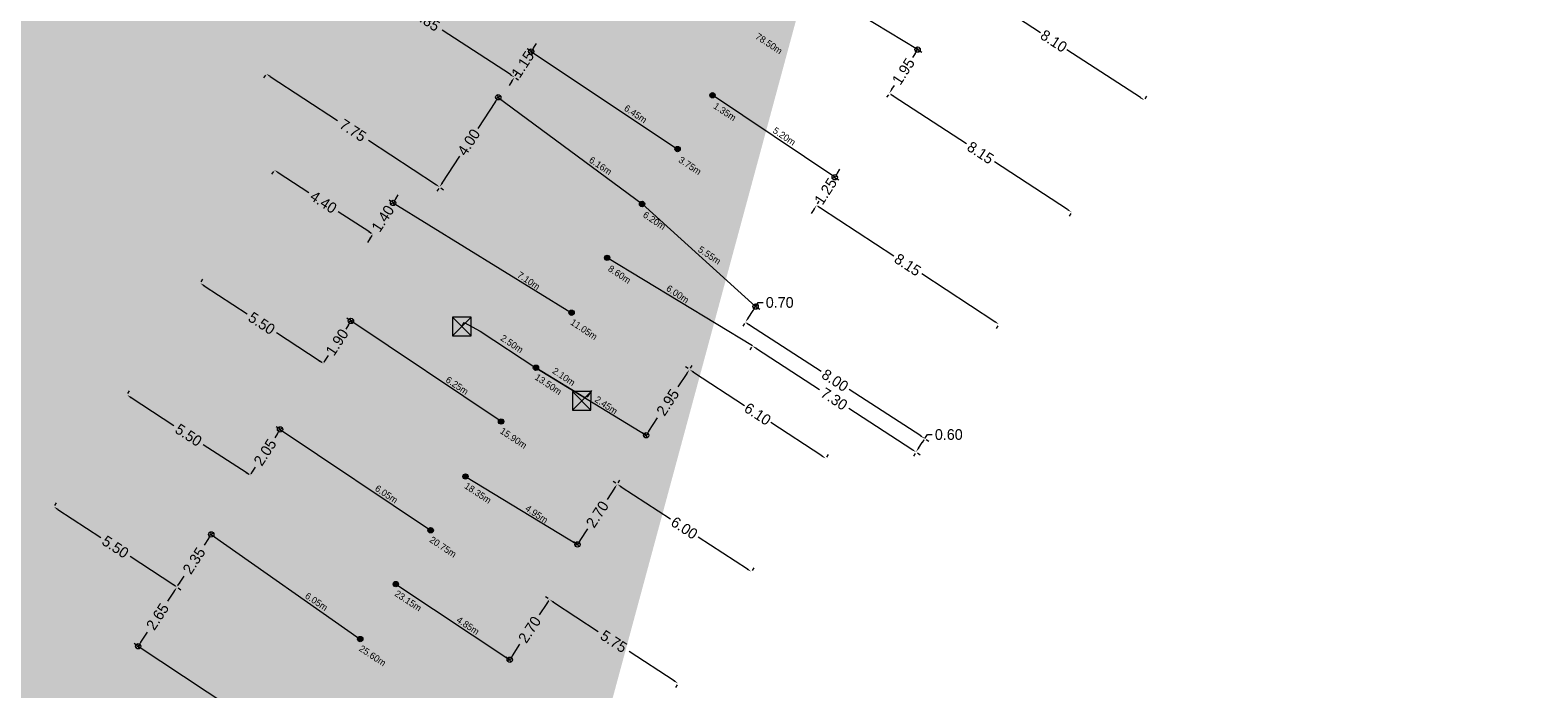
# Model space of a CAD drawing. Header units: inches. Extents: x 0 to 191500, y 0 to 342750.
# Tile 121 of 256: x 186346 to 186402, y 331208 to 331232. Entities that reach past the tile are written whole.
import ezdxf

# ---------------------------------------------------------------- set-up
doc = ezdxf.new("R2010")
doc.units = ezdxf.units.IN
doc.header["$MEASUREMENT"] = 0
doc.linetypes.add('RI-GWA_HUISAANSLUITING', pattern=[23, 4, -1.8, 2.6, -1.8, 4.6, -1.8, 4.6, -1.8])
doc.linetypes.add('RI-HWA_KOLKAANSLUITING', pattern=[4.3, 2.5, -1.8])
doc.layers.get('0').update_dxf_attribs({"lineweight": 20})
doc.layers.get('DefPoints').update_dxf_attribs({"lineweight": 20})
for name, color, linetype, lineweight in [('ECW', 150, 'Continuous', 20), ('N-WE-RI-GWA-MAATVOERING-T25', 30, 'RI-GWA_HUISAANSLUITING', 20), ('N-WE-RI-GWA_HUISAANSLUITING', 30, 'RI-GWA_HUISAANSLUITING', 20), ('N-WE-RI-GWA_RIOOLPUT_ONTSTOPPINGSPUT-G', 30, 'Continuous', 20), ('N-WE-RI-HWA-MAATVOERING-T25', 151, 'Continuous', 20), ('N-WE-RI-HWA_KOLK-S', 150, 'Continuous', 20), ('N-WE-RI-HWA_KOLKAANSLUITING', 150, 'RI-HWA_KOLKAANSLUITING', 20), ('N-WE-RI-INLAAT', 7, 'Continuous', 20), ('Tekst algemeen', 7, 'Continuous', 20)]:
    doc.layers.add(name, color=color, linetype=linetype, lineweight=lineweight)
doc.styles.add('Verdana', font='arial.ttf')
doc.dimstyles.get("Standard").update_dxf_attribs({"dimtxt": 0.18, "dimasz": 0.18, "dimexe": 0.18, "dimexo": 0.0625, "dimgap": 0.09, "dimtad": 0, "dimtih": 1, "dimtoh": 1, "dimdec": 4, "dimzin": 0, "dimdsep": 46, "dimtxsty": 'Standard', "dimcen": 0.09, "dimadec": 0, "dimazin": 0, "dimtfac": 1, "dimtdec": 4, "dimtofl": 0, "dimtmove": 0, "dimatfit": 3, "dimfxl": 1, "dimtolj": 1, "dimtzin": 0, "dimarcsym": 0})
doc.dimstyles.new('Waterblock1OP1', dxfattribs={"dimscale": 3, "dimtxt": 30, "dimasz": 20, "dimexe": 2, "dimexo": 1, "dimgap": 5, "dimtad": 1, "dimdec": 1, "dimdsep": 46, "dimtxsty": 'Verdana', "dimcen": -10, "dimse1": 1, "dimse2": 1, "dimadec": 0, "dimazin": 0, "dimtfac": 1, "dimtdec": 1, "dimtmove": 1, "dimatfit": 3, "dimfxl": 1, "dimtolj": 1, "dimtzin": 0, "dimarcsym": 0})
picture_1 = doc.add_image_def('image1.ecw', size_in_pixel=(220000, 285000))

# ---------------------------------------------------------------- blocks, each defined once
blk = doc.blocks.new('*D2706')
at = {"layer": 'DefPoints', "color": 0, "linetype": 'Continuous', "transparency": 16777216}
for p in [(186380.588, 331234.287), (186387.373, 331229.863), (186387.373, 331229.863)]:
    blk.add_point(p, dxfattribs=at)
at = {"layer": 'N-WE-RI-GWA-MAATVOERING-T25', "color": 0, "linetype": 'Continuous', "lineweight": 0, "transparency": 16777216}
for p, q in [((186380.622, 331234.34), (186380.687, 331234.438)), ((186380.739, 331234.189), (186383.486, 331232.397)), ((186387.222, 331229.961), (186384.475, 331231.753)), ((186387.407, 331229.915), (186387.471, 331230.014))]:
    blk.add_line(p, q, dxfattribs=at)
at = {"layer": 'N-WE-RI-GWA-MAATVOERING-T25', "color": 0, "linetype": 'Continuous', "transparency": 16777216}
for points in [[(186380.755, 331234.214), (186380.723, 331234.164), (186380.588, 331234.287)], [(186387.239, 331229.986), (186387.206, 331229.936), (186387.373, 331229.863)]]:
    blk.add_solid(points, dxfattribs=at)
at = {"layer": 'N-WE-RI-GWA-MAATVOERING-T25', "color": 0, "linetype": 'Continuous', "transparency": 16777216, "insert": (186383.981, 331232.075), "char_height": 0.4, "attachment_point": 5, "rotation": 326.8921}
blk.add_mtext('\\A1;8.10', dxfattribs=at)
blk = doc.blocks.new('*D2707')
at = {"layer": 'DefPoints', "color": 0, "linetype": 'Continuous', "transparency": 16777216}
for p in [(186377.823, 331230.121), (186384.65, 331225.669), (186384.65, 331225.669)]:
    blk.add_point(p, dxfattribs=at)
at = {"layer": 'N-WE-RI-GWA-MAATVOERING-T25', "color": 0, "linetype": 'Continuous', "lineweight": 0, "transparency": 16777216}
for p, q in [((186377.789, 331230.069), (186377.725, 331229.97)), ((186377.974, 331230.023), (186380.714, 331228.236)), ((186384.499, 331225.768), (186381.759, 331227.555)), ((186384.616, 331225.617), (186384.552, 331225.519))]:
    blk.add_line(p, q, dxfattribs=at)
at = {"layer": 'N-WE-RI-GWA-MAATVOERING-T25', "color": 0, "linetype": 'Continuous', "transparency": 16777216}
for points in [[(186377.99, 331230.048), (186377.958, 331229.998), (186377.823, 331230.121)], [(186384.516, 331225.793), (186384.483, 331225.743), (186384.65, 331225.669)]]:
    blk.add_solid(points, dxfattribs=at)
at = {"layer": 'N-WE-RI-GWA-MAATVOERING-T25', "color": 0, "linetype": 'Continuous', "transparency": 16777216, "insert": (186381.237, 331227.895), "char_height": 0.4, "attachment_point": 5, "rotation": 326.8921}
blk.add_mtext('\\A1;8.15', dxfattribs=at)
blk = doc.blocks.new('*D2714')
at = {"layer": 'DefPoints', "color": 0, "linetype": 'Continuous', "transparency": 16777216}
for p in [(186378.885, 331231.757), (186378.885, 331231.757), (186377.823, 331230.121)]:
    blk.add_point(p, dxfattribs=at)
at = {"layer": 'N-WE-RI-GWA-MAATVOERING-T25', "color": 0, "linetype": 'Continuous', "lineweight": 0, "transparency": 16777216}
for p, q in [((186378.787, 331231.606), (186378.694, 331231.462)), ((186378.938, 331231.723), (186379.036, 331231.659)), ((186377.921, 331230.272), (186378.015, 331230.416)), ((186377.876, 331230.087), (186377.974, 331230.023))]:
    blk.add_line(p, q, dxfattribs=at)
at = {"layer": 'N-WE-RI-GWA-MAATVOERING-T25', "color": 0, "linetype": 'Continuous', "transparency": 16777216}
for points in [[(186378.762, 331231.622), (186378.812, 331231.589), (186378.885, 331231.757)], [(186377.896, 331230.288), (186377.946, 331230.256), (186377.823, 331230.121)]]:
    blk.add_solid(points, dxfattribs=at)
at = {"layer": 'N-WE-RI-GWA-MAATVOERING-T25', "color": 0, "linetype": 'Continuous', "transparency": 16777216, "insert": (186378.354, 331230.939), "char_height": 0.4, "attachment_point": 5, "rotation": 57.0007}
blk.add_mtext('\\A1;1.95', dxfattribs=at)
blk = doc.blocks.new('*D2729')
at = {"layer": 'DefPoints', "color": 0, "linetype": 'Continuous', "transparency": 16777216}
for p in [(186375.1, 331225.928), (186381.927, 331221.476), (186381.927, 331221.476)]:
    blk.add_point(p, dxfattribs=at)
at = {"layer": 'N-WE-RI-GWA-MAATVOERING-T25', "color": 0, "linetype": 'Continuous', "lineweight": 0, "transparency": 16777216}
for p, q in [((186375.134, 331225.98), (186375.198, 331226.079)), ((186375.251, 331225.829), (186377.991, 331224.042)), ((186381.776, 331221.574), (186379.036, 331223.361)), ((186381.893, 331221.424), (186381.829, 331221.325))]:
    blk.add_line(p, q, dxfattribs=at)
at = {"layer": 'N-WE-RI-GWA-MAATVOERING-T25', "color": 0, "linetype": 'Continuous', "transparency": 16777216}
for points in [[(186375.267, 331225.855), (186375.234, 331225.804), (186375.1, 331225.928)], [(186381.792, 331221.6), (186381.76, 331221.549), (186381.927, 331221.476)]]:
    blk.add_solid(points, dxfattribs=at)
at = {"layer": 'N-WE-RI-GWA-MAATVOERING-T25', "color": 0, "linetype": 'Continuous', "transparency": 16777216, "insert": (186378.513, 331223.702), "char_height": 0.4, "attachment_point": 5, "rotation": 326.8921}
blk.add_mtext('\\A1;8.15', dxfattribs=at)
blk = doc.blocks.new('*D2730')
at = {"layer": 'DefPoints', "color": 0, "linetype": 'Continuous', "transparency": 16777216}
for p in [(186375.781, 331226.976), (186375.781, 331226.976), (186375.1, 331225.928)]:
    blk.add_point(p, dxfattribs=at)
at = {"layer": 'N-WE-RI-GWA-MAATVOERING-T25', "color": 0, "linetype": 'Continuous', "lineweight": 0, "transparency": 16777216}
for p, q in [((186375.833, 331226.942), (186375.932, 331226.878)), ((186375.879, 331227.127), (186375.977, 331227.278)), ((186375.002, 331225.777), (186374.904, 331225.626)), ((186375.152, 331225.894), (186375.251, 331225.83))]:
    blk.add_line(p, q, dxfattribs=at)
at = {"layer": 'N-WE-RI-GWA-MAATVOERING-T25', "color": 0, "linetype": 'Continuous', "transparency": 16777216}
for points in [[(186375.854, 331227.143), (186375.904, 331227.111), (186375.781, 331226.976)], [(186374.977, 331225.793), (186375.027, 331225.76), (186375.1, 331225.928)]]:
    blk.add_solid(points, dxfattribs=at)
at = {"layer": 'N-WE-RI-GWA-MAATVOERING-T25', "color": 0, "linetype": 'Continuous', "transparency": 16777216, "insert": (186375.44, 331226.452), "char_height": 0.4, "attachment_point": 5, "rotation": 57.0007}
blk.add_mtext('\\A1;1.25', dxfattribs=at)
blk = doc.blocks.new('*D2731')
at = {"layer": 'DefPoints', "color": 0, "linetype": 'Continuous', "transparency": 16777216}
for p in [(186372.438, 331221.554), (186379.15, 331217.2), (186379.15, 331217.2)]:
    blk.add_point(p, dxfattribs=at)
at = {"layer": 'N-WE-RI-GWA-MAATVOERING-T25', "color": 0, "linetype": 'Continuous', "lineweight": 0, "transparency": 16777216}
for p, q in [((186372.404, 331221.501), (186372.34, 331221.403)), ((186372.589, 331221.456), (186375.271, 331219.716)), ((186378.999, 331217.298), (186376.317, 331219.038)), ((186379.116, 331217.148), (186379.052, 331217.049))]:
    blk.add_line(p, q, dxfattribs=at)
at = {"layer": 'N-WE-RI-GWA-MAATVOERING-T25', "color": 0, "linetype": 'Continuous', "transparency": 16777216}
for points in [[(186372.606, 331221.481), (186372.573, 331221.43), (186372.438, 331221.554)], [(186379.015, 331217.323), (186378.983, 331217.273), (186379.15, 331217.2)]]:
    blk.add_solid(points, dxfattribs=at)
at = {"layer": 'N-WE-RI-GWA-MAATVOERING-T25', "color": 0, "linetype": 'Continuous', "transparency": 16777216, "insert": (186375.794, 331219.377), "char_height": 0.4, "attachment_point": 5, "rotation": 327.0306}
blk.add_mtext('\\A1;8.00', dxfattribs=at)
blk = doc.blocks.new('*D2732')
at = {"layer": 'DefPoints', "color": 0, "linetype": 'Continuous', "transparency": 16777216}
for p in [(186372.82, 331222.141), (186372.82, 331222.14), (186372.438, 331221.554)]:
    blk.add_point(p, dxfattribs=at)
at = {"layer": 'N-WE-RI-GWA-MAATVOERING-T25', "color": 0, "linetype": 'Continuous', "lineweight": 0, "transparency": 16777216}
for p, q in [((186372.82, 331222.14), (186372.918, 331222.291)), ((186372.918, 331222.291), (186373.098, 331222.291)), ((186372.537, 331221.704), (186372.722, 331221.989)), ((186372.872, 331222.107), (186372.971, 331222.042)), ((186372.491, 331221.519), (186372.59, 331221.455))]:
    blk.add_line(p, q, dxfattribs=at)
at = {"layer": 'N-WE-RI-GWA-MAATVOERING-T25', "color": 0, "linetype": 'Continuous', "transparency": 16777216}
for points in [[(186372.511, 331221.721), (186372.562, 331221.688), (186372.439, 331221.553)], [(186372.697, 331222.006), (186372.747, 331221.973), (186372.82, 331222.14)]]:
    blk.add_solid(points, dxfattribs=at)
at = {"layer": 'N-WE-RI-GWA-MAATVOERING-T25', "color": 0, "linetype": 'Continuous', "transparency": 16777216, "insert": (186373.721, 331222.291), "char_height": 0.4, "attachment_point": 5}
blk.add_mtext('\\A1;0.70', dxfattribs=at)
blk = doc.blocks.new('*D2733')
at = {"layer": 'DefPoints', "color": 0, "linetype": 'Continuous', "transparency": 16777216}
for p in [(186379.149, 331217.198), (186379.149, 331217.198), (186378.822, 331216.695)]:
    blk.add_point(p, dxfattribs=at)
at = {"layer": 'N-WE-RI-GWA-MAATVOERING-T25', "color": 0, "linetype": 'Continuous', "lineweight": 0, "transparency": 16777216}
for p, q in [((186379.149, 331217.198), (186379.248, 331217.349)), ((186379.248, 331217.349), (186379.428, 331217.349)), ((186378.875, 331216.661), (186378.974, 331216.597)), ((186378.921, 331216.846), (186379.051, 331217.047)), ((186379.202, 331217.164), (186379.3, 331217.1))]:
    blk.add_line(p, q, dxfattribs=at)
at = {"layer": 'N-WE-RI-GWA-MAATVOERING-T25', "color": 0, "linetype": 'Continuous', "transparency": 16777216}
for points in [[(186379.026, 331217.063), (186379.077, 331217.031), (186379.149, 331217.198)], [(186378.896, 331216.862), (186378.946, 331216.829), (186378.823, 331216.695)]]:
    blk.add_solid(points, dxfattribs=at)
at = {"layer": 'N-WE-RI-GWA-MAATVOERING-T25', "color": 0, "linetype": 'Continuous', "transparency": 16777216, "insert": (186380.051, 331217.349), "char_height": 0.4, "attachment_point": 5}
blk.add_mtext('\\A1;0.60', dxfattribs=at)
blk = doc.blocks.new('*D2734')
at = {"layer": 'DefPoints', "color": 0, "linetype": 'Continuous', "transparency": 16777216}
for p in [(186372.699, 331220.669), (186378.823, 331216.695), (186378.824, 331216.696)]:
    blk.add_point(p, dxfattribs=at)
at = {"layer": 'N-WE-RI-GWA-MAATVOERING-T25', "color": 0, "linetype": 'Continuous', "lineweight": 0, "transparency": 16777216}
for p, q in [((186372.665, 331220.617), (186372.6, 331220.516)), ((186372.849, 331220.569), (186375.21, 331219.038)), ((186378.672, 331216.793), (186376.311, 331218.324)), ((186378.79, 331216.644), (186378.725, 331216.544))]:
    blk.add_line(p, q, dxfattribs=at)
at = {"layer": 'N-WE-RI-GWA-MAATVOERING-T25', "color": 0, "linetype": 'Continuous', "transparency": 16777216}
for points in [[(186372.866, 331220.595), (186372.833, 331220.544), (186372.698, 331220.667)], [(186378.688, 331216.818), (186378.655, 331216.768), (186378.823, 331216.695)]]:
    blk.add_solid(points, dxfattribs=at)
at = {"layer": 'N-WE-RI-GWA-MAATVOERING-T25', "color": 0, "linetype": 'Continuous', "transparency": 16777216, "insert": (186375.76, 331218.681), "char_height": 0.4, "attachment_point": 5, "rotation": 327.0306}
blk.add_mtext('\\A1;7.30', dxfattribs=at)
blk = doc.blocks.new('*D2735')
at = {"layer": 'DefPoints', "color": 0, "linetype": 'Continuous', "transparency": 16777216}
for p in [(186370.343, 331219.785), (186375.45, 331216.45), (186375.45, 331216.45)]:
    blk.add_point(p, dxfattribs=at)
at = {"layer": 'N-WE-RI-GWA-MAATVOERING-T25', "color": 0, "linetype": 'Continuous', "lineweight": 0, "transparency": 16777216}
for p, q in [((186370.377, 331219.838), (186370.441, 331219.936)), ((186370.493, 331219.687), (186372.402, 331218.44)), ((186375.299, 331216.548), (186373.39, 331217.795)), ((186375.484, 331216.502), (186375.548, 331216.601))]:
    blk.add_line(p, q, dxfattribs=at)
at = {"layer": 'N-WE-RI-GWA-MAATVOERING-T25', "color": 0, "linetype": 'Continuous', "transparency": 16777216}
for points in [[(186370.51, 331219.712), (186370.477, 331219.662), (186370.343, 331219.785)], [(186375.316, 331216.574), (186375.283, 331216.523), (186375.45, 331216.45)]]:
    blk.add_solid(points, dxfattribs=at)
at = {"layer": 'N-WE-RI-GWA-MAATVOERING-T25', "color": 0, "linetype": 'Continuous', "transparency": 16777216, "insert": (186372.896, 331218.118), "char_height": 0.4, "attachment_point": 5, "rotation": 326.853}
blk.add_mtext('\\A1;6.10', dxfattribs=at)
blk = doc.blocks.new('*D2736')
at = {"layer": 'DefPoints', "color": 0, "linetype": 'Continuous', "transparency": 16777216}
for p in [(186370.343, 331219.785), (186368.721, 331217.321), (186368.721, 331217.321)]:
    blk.add_point(p, dxfattribs=at)
at = {"layer": 'N-WE-RI-GWA-MAATVOERING-T25', "color": 0, "linetype": 'Continuous', "lineweight": 0, "transparency": 16777216}
for p, q in [((186370.244, 331219.635), (186369.911, 331219.13)), ((186370.29, 331219.82), (186370.192, 331219.884)), ((186368.82, 331217.472), (186369.152, 331217.977)), ((186368.669, 331217.356), (186368.57, 331217.42))]:
    blk.add_line(p, q, dxfattribs=at)
at = {"layer": 'N-WE-RI-GWA-MAATVOERING-T25', "color": 0, "linetype": 'Continuous', "transparency": 16777216}
for points in [[(186370.219, 331219.652), (186370.269, 331219.619), (186370.343, 331219.785)], [(186368.795, 331217.488), (186368.845, 331217.455), (186368.721, 331217.321)]]:
    blk.add_solid(points, dxfattribs=at)
at = {"layer": 'N-WE-RI-GWA-MAATVOERING-T25', "color": 0, "linetype": 'Continuous', "transparency": 16777216, "insert": (186369.532, 331218.553), "char_height": 0.4, "attachment_point": 5, "rotation": 56.6467}
blk.add_mtext('\\A1;2.95', dxfattribs=at)
blk = doc.blocks.new('*D2737')
at = {"layer": 'DefPoints', "color": 0, "linetype": 'Continuous', "transparency": 16777216}
for p in [(186367.637, 331215.493), (186372.663, 331212.216), (186372.663, 331212.216)]:
    blk.add_point(p, dxfattribs=at)
at = {"layer": 'N-WE-RI-GWA-MAATVOERING-T25', "color": 0, "linetype": 'Continuous', "lineweight": 0, "transparency": 16777216}
for p, q in [((186367.671, 331215.545), (186367.735, 331215.644)), ((186367.788, 331215.395), (186369.628, 331214.195)), ((186372.512, 331212.314), (186370.672, 331213.514)), ((186372.697, 331212.268), (186372.761, 331212.366))]:
    blk.add_line(p, q, dxfattribs=at)
at = {"layer": 'N-WE-RI-GWA-MAATVOERING-T25', "color": 0, "linetype": 'Continuous', "transparency": 16777216}
for points in [[(186367.804, 331215.42), (186367.771, 331215.37), (186367.637, 331215.493)], [(186372.529, 331212.339), (186372.496, 331212.289), (186372.663, 331212.216)]]:
    blk.add_solid(points, dxfattribs=at)
at = {"layer": 'N-WE-RI-GWA-MAATVOERING-T25', "color": 0, "linetype": 'Continuous', "transparency": 16777216, "insert": (186370.15, 331213.854), "char_height": 0.4, "attachment_point": 5, "rotation": 326.8921}
blk.add_mtext('\\A1;6.00', dxfattribs=at)
blk = doc.blocks.new('*D2738')
at = {"layer": 'DefPoints', "color": 0, "linetype": 'Continuous', "transparency": 16777216}
for p in [(186367.637, 331215.493), (186366.153, 331213.238), (186366.153, 331213.238)]:
    blk.add_point(p, dxfattribs=at)
at = {"layer": 'N-WE-RI-GWA-MAATVOERING-T25', "color": 0, "linetype": 'Continuous', "lineweight": 0, "transparency": 16777216}
for p, q in [((186367.585, 331215.527), (186367.487, 331215.592)), ((186367.538, 331215.343), (186367.256, 331214.914)), ((186366.252, 331213.388), (186366.534, 331213.817)), ((186366.1, 331213.272), (186366.002, 331213.337))]:
    blk.add_line(p, q, dxfattribs=at)
at = {"layer": 'N-WE-RI-GWA-MAATVOERING-T25', "color": 0, "linetype": 'Continuous', "transparency": 16777216}
for points in [[(186367.513, 331215.359), (186367.563, 331215.326), (186367.637, 331215.493)], [(186366.227, 331213.405), (186366.277, 331213.372), (186366.153, 331213.238)]]:
    blk.add_solid(points, dxfattribs=at)
at = {"layer": 'N-WE-RI-GWA-MAATVOERING-T25', "color": 0, "linetype": 'Continuous', "transparency": 16777216, "insert": (186366.895, 331214.365), "char_height": 0.4, "attachment_point": 5, "rotation": 56.6467}
blk.add_mtext('\\A1;2.70', dxfattribs=at)
blk = doc.blocks.new('*D2739')
at = {"layer": 'DefPoints', "color": 0, "linetype": 'Continuous', "transparency": 16777216}
for p in [(186365.101, 331211.178), (186369.917, 331208.037), (186369.917, 331208.037)]:
    blk.add_point(p, dxfattribs=at)
at = {"layer": 'N-WE-RI-GWA-MAATVOERING-T25', "color": 0, "linetype": 'Continuous', "lineweight": 0, "transparency": 16777216}
for p, q in [((186365.067, 331211.125), (186365.003, 331211.027)), ((186365.252, 331211.079), (186366.931, 331209.984)), ((186369.767, 331208.135), (186368.087, 331209.23)), ((186369.883, 331207.984), (186369.819, 331207.886))]:
    blk.add_line(p, q, dxfattribs=at)
at = {"layer": 'N-WE-RI-GWA-MAATVOERING-T25', "color": 0, "linetype": 'Continuous', "transparency": 16777216}
for points in [[(186365.268, 331211.104), (186365.235, 331211.054), (186365.101, 331211.178)], [(186369.783, 331208.16), (186369.75, 331208.11), (186369.917, 331208.037)]]:
    blk.add_solid(points, dxfattribs=at)
at = {"layer": 'N-WE-RI-GWA-MAATVOERING-T25', "color": 0, "linetype": 'Continuous', "transparency": 16777216, "insert": (186367.509, 331209.607), "char_height": 0.4, "attachment_point": 5, "rotation": 326.8921}
blk.add_mtext('\\A1;5.75', dxfattribs=at)
blk = doc.blocks.new('*D2740')
at = {"layer": 'DefPoints', "color": 0, "linetype": 'Continuous', "transparency": 16777216}
for p in [(186365.101, 331211.178), (186363.617, 331208.922), (186363.617, 331208.922)]:
    blk.add_point(p, dxfattribs=at)
at = {"layer": 'N-WE-RI-GWA-MAATVOERING-T25', "color": 0, "linetype": 'Continuous', "lineweight": 0, "transparency": 16777216}
for p, q in [((186365.002, 331211.027), (186364.72, 331210.598)), ((186365.049, 331211.212), (186364.951, 331211.277)), ((186363.716, 331209.073), (186363.998, 331209.501)), ((186363.564, 331208.957), (186363.466, 331209.021))]:
    blk.add_line(p, q, dxfattribs=at)
at = {"layer": 'N-WE-RI-GWA-MAATVOERING-T25', "color": 0, "linetype": 'Continuous', "transparency": 16777216}
for points in [[(186364.977, 331211.044), (186365.027, 331211.011), (186365.101, 331211.178)], [(186363.69, 331209.089), (186363.741, 331209.056), (186363.617, 331208.922)]]:
    blk.add_solid(points, dxfattribs=at)
at = {"layer": 'N-WE-RI-GWA-MAATVOERING-T25', "color": 0, "linetype": 'Continuous', "transparency": 16777216, "insert": (186364.359, 331210.05), "char_height": 0.4, "attachment_point": 5, "rotation": 56.6467}
blk.add_mtext('\\A1;2.70', dxfattribs=at)
blk = doc.blocks.new('*D2745')
at = {"layer": 'DefPoints', "color": 0, "linetype": 'Continuous', "transparency": 16777216}
for p in [(186354.5, 331230.85), (186354.5, 331230.85), (186360.989, 331226.612)]:
    blk.add_point(p, dxfattribs=at)
at = {"layer": 'N-WE-RI-GWA-MAATVOERING-T25', "color": 0, "linetype": 'Continuous', "lineweight": 0, "transparency": 16777216}
for p, q in [((186354.466, 331230.798), (186354.402, 331230.699)), ((186354.651, 331230.752), (186357.167, 331229.108)), ((186360.838, 331226.711), (186358.322, 331228.354)), ((186360.955, 331226.56), (186360.89, 331226.462))]:
    blk.add_line(p, q, dxfattribs=at)
at = {"layer": 'N-WE-RI-GWA-MAATVOERING-T25', "color": 0, "linetype": 'Continuous', "transparency": 16777216}
for points in [[(186354.667, 331230.777), (186354.634, 331230.726), (186354.5, 331230.85)], [(186360.855, 331226.736), (186360.822, 331226.686), (186360.989, 331226.612)]]:
    blk.add_solid(points, dxfattribs=at)
at = {"layer": 'N-WE-RI-GWA-MAATVOERING-T25', "color": 0, "linetype": 'Continuous', "transparency": 16777216, "insert": (186357.744, 331228.731), "char_height": 0.4, "attachment_point": 5, "rotation": 326.853}
blk.add_mtext('\\A1;7.75', dxfattribs=at)
blk = doc.blocks.new('*D2746')
at = {"layer": 'DefPoints', "color": 0, "linetype": 'Continuous', "transparency": 16777216}
for p in [(186363.173, 331229.964), (186363.175, 331229.962), (186360.986, 331226.614)]:
    blk.add_point(p, dxfattribs=at)
at = {"layer": 'N-WE-RI-GWA-MAATVOERING-T25', "color": 0, "linetype": 'Continuous', "lineweight": 0, "transparency": 16777216}
for p, q in [((186363.077, 331229.811), (186362.423, 331228.809)), ((186363.225, 331229.93), (186363.326, 331229.864)), ((186361.087, 331226.763), (186361.741, 331227.765)), ((186361.038, 331226.58), (186361.14, 331226.514))]:
    blk.add_line(p, q, dxfattribs=at)
at = {"layer": 'N-WE-RI-GWA-MAATVOERING-T25', "color": 0, "linetype": 'Continuous', "transparency": 16777216}
for points in [[(186363.052, 331229.828), (186363.102, 331229.795), (186363.175, 331229.962)], [(186361.062, 331226.78), (186361.112, 331226.747), (186360.989, 331226.612)]]:
    blk.add_solid(points, dxfattribs=at)
at = {"layer": 'N-WE-RI-GWA-MAATVOERING-T25', "color": 0, "linetype": 'Continuous', "transparency": 16777216, "insert": (186362.082, 331228.287), "char_height": 0.4, "attachment_point": 5, "rotation": 56.8658}
blk.add_mtext('\\A1;4.00', dxfattribs=at)
blk = doc.blocks.new('*D2747')
at = {"layer": 'DefPoints', "color": 0, "linetype": 'Continuous', "transparency": 16777216}
for p in [(186357.214, 331235.007), (186357.214, 331235.007), (186363.789, 331230.719)]:
    blk.add_point(p, dxfattribs=at)
at = {"layer": 'N-WE-RI-GWA-MAATVOERING-T25', "color": 0, "linetype": 'Continuous', "lineweight": 0, "transparency": 16777216}
for p, q in [((186357.248, 331235.059), (186357.312, 331235.158)), ((186357.364, 331234.909), (186359.923, 331233.24)), ((186363.638, 331230.818), (186361.079, 331232.486)), ((186363.823, 331230.772), (186363.887, 331230.87))]:
    blk.add_line(p, q, dxfattribs=at)
at = {"layer": 'N-WE-RI-GWA-MAATVOERING-T25', "color": 0, "linetype": 'Continuous', "transparency": 16777216}
for points in [[(186357.381, 331234.934), (186357.348, 331234.884), (186357.214, 331235.007)], [(186363.655, 331230.843), (186363.622, 331230.793), (186363.789, 331230.719)]]:
    blk.add_solid(points, dxfattribs=at)
at = {"layer": 'N-WE-RI-GWA-MAATVOERING-T25', "color": 0, "linetype": 'Continuous', "transparency": 16777216, "insert": (186360.501, 331232.863), "char_height": 0.4, "attachment_point": 5, "rotation": 326.8921}
blk.add_mtext('\\A1;7.85', dxfattribs=at)
blk = doc.blocks.new('*D2748')
at = {"layer": 'DefPoints', "color": 0, "linetype": 'Continuous', "transparency": 16777216}
for p in [(186364.417, 331231.683), (186364.417, 331231.683), (186363.789, 331230.719)]:
    blk.add_point(p, dxfattribs=at)
at = {"layer": 'N-WE-RI-GWA-MAATVOERING-T25', "color": 0, "linetype": 'Continuous', "lineweight": 0, "transparency": 16777216}
for p, q in [((186364.515, 331231.833), (186364.614, 331231.984)), ((186364.365, 331231.717), (186364.266, 331231.781)), ((186363.691, 331230.569), (186363.592, 331230.418)), ((186363.841, 331230.685), (186363.94, 331230.621))]:
    blk.add_line(p, q, dxfattribs=at)
at = {"layer": 'N-WE-RI-GWA-MAATVOERING-T25', "color": 0, "linetype": 'Continuous', "transparency": 16777216}
for points in [[(186364.49, 331231.85), (186364.541, 331231.817), (186364.417, 331231.683)], [(186363.666, 331230.585), (186363.716, 331230.552), (186363.789, 331230.719)]]:
    blk.add_solid(points, dxfattribs=at)
at = {"layer": 'N-WE-RI-GWA-MAATVOERING-T25', "color": 0, "linetype": 'Continuous', "transparency": 16777216, "insert": (186364.103, 331231.201), "char_height": 0.4, "attachment_point": 5, "rotation": 56.8921}
blk.add_mtext('\\A1;1.15', dxfattribs=at)
blk = doc.blocks.new('*D2749')
at = {"layer": 'DefPoints', "color": 0, "linetype": 'Continuous', "transparency": 16777216}
for p in [(186354.8, 331227.25), (186354.8, 331227.25), (186358.484, 331224.845)]:
    blk.add_point(p, dxfattribs=at)
at = {"layer": 'N-WE-RI-GWA-MAATVOERING-T25', "color": 0, "linetype": 'Continuous', "lineweight": 0, "transparency": 16777216}
for p, q in [((186354.766, 331227.198), (186354.702, 331227.099)), ((186354.951, 331227.152), (186356.092, 331226.406)), ((186358.334, 331224.943), (186357.192, 331225.688)), ((186358.45, 331224.793), (186358.386, 331224.694))]:
    blk.add_line(p, q, dxfattribs=at)
at = {"layer": 'N-WE-RI-GWA-MAATVOERING-T25', "color": 0, "linetype": 'Continuous', "transparency": 16777216}
for points in [[(186354.967, 331227.177), (186354.934, 331227.126), (186354.8, 331227.25)], [(186358.35, 331224.968), (186358.317, 331224.918), (186358.484, 331224.845)]]:
    blk.add_solid(points, dxfattribs=at)
at = {"layer": 'N-WE-RI-GWA-MAATVOERING-T25', "color": 0, "linetype": 'Continuous', "transparency": 16777216, "insert": (186356.642, 331226.047), "char_height": 0.4, "attachment_point": 5, "rotation": 326.8644}
blk.add_mtext('\\A1;4.40', dxfattribs=at)
blk = doc.blocks.new('*D2750')
at = {"layer": 'DefPoints', "color": 0, "linetype": 'Continuous', "transparency": 16777216}
for p in [(186359.247, 331226.019), (186358.484, 331224.845), (186358.484, 331224.845)]:
    blk.add_point(p, dxfattribs=at)
at = {"layer": 'N-WE-RI-GWA-MAATVOERING-T25', "color": 0, "linetype": 'Continuous', "lineweight": 0, "transparency": 16777216}
for p, q in [((186359.345, 331226.17), (186359.443, 331226.321)), ((186359.194, 331226.053), (186359.096, 331226.117)), ((186358.386, 331224.694), (186358.288, 331224.543)), ((186358.432, 331224.879), (186358.334, 331224.943))]:
    blk.add_line(p, q, dxfattribs=at)
at = {"layer": 'N-WE-RI-GWA-MAATVOERING-T25', "color": 0, "linetype": 'Continuous', "transparency": 16777216}
for points in [[(186359.32, 331226.186), (186359.37, 331226.154), (186359.247, 331226.019)], [(186358.361, 331224.71), (186358.412, 331224.678), (186358.484, 331224.845)]]:
    blk.add_solid(points, dxfattribs=at)
at = {"layer": 'N-WE-RI-GWA-MAATVOERING-T25', "color": 0, "linetype": 'Continuous', "transparency": 16777216, "insert": (186358.866, 331225.432), "char_height": 0.4, "attachment_point": 5, "rotation": 57.0031}
blk.add_mtext('\\A1;1.40', dxfattribs=at)
blk = doc.blocks.new('*D2751')
at = {"layer": 'DefPoints', "color": 0, "linetype": 'Continuous', "transparency": 16777216}
for p in [(186352.027, 331223.014), (186352.027, 331223.014), (186356.634, 331220.01)]:
    blk.add_point(p, dxfattribs=at)
at = {"layer": 'N-WE-RI-GWA-MAATVOERING-T25', "color": 0, "linetype": 'Continuous', "lineweight": 0, "transparency": 16777216}
for p, q in [((186352.061, 331223.066), (186352.125, 331223.165)), ((186352.177, 331222.916), (186353.78, 331221.871)), ((186356.483, 331220.108), (186354.88, 331221.153)), ((186356.668, 331220.062), (186356.732, 331220.161))]:
    blk.add_line(p, q, dxfattribs=at)
at = {"layer": 'N-WE-RI-GWA-MAATVOERING-T25', "color": 0, "linetype": 'Continuous', "transparency": 16777216}
for points in [[(186352.194, 331222.941), (186352.161, 331222.89), (186352.027, 331223.014)], [(186356.499, 331220.133), (186356.466, 331220.083), (186356.634, 331220.01)]]:
    blk.add_solid(points, dxfattribs=at)
at = {"layer": 'N-WE-RI-GWA-MAATVOERING-T25', "color": 0, "linetype": 'Continuous', "transparency": 16777216, "insert": (186354.33, 331221.512), "char_height": 0.4, "attachment_point": 5, "rotation": 326.8921}
blk.add_mtext('\\A1;5.50', dxfattribs=at)
blk = doc.blocks.new('*D2752')
at = {"layer": 'DefPoints', "color": 0, "linetype": 'Continuous', "transparency": 16777216}
for p in [(186357.671, 331221.601), (186357.671, 331221.601), (186356.634, 331220.01)]:
    blk.add_point(p, dxfattribs=at)
at = {"layer": 'N-WE-RI-GWA-MAATVOERING-T25', "color": 0, "linetype": 'Continuous', "lineweight": 0, "transparency": 16777216}
for p, q in [((186357.573, 331221.45), (186357.475, 331221.3)), ((186357.619, 331221.635), (186357.521, 331221.7)), ((186356.581, 331220.044), (186356.483, 331220.108)), ((186356.732, 331220.161), (186356.83, 331220.311))]:
    blk.add_line(p, q, dxfattribs=at)
at = {"layer": 'N-WE-RI-GWA-MAATVOERING-T25', "color": 0, "linetype": 'Continuous', "transparency": 16777216}
for points in [[(186357.548, 331221.467), (186357.598, 331221.434), (186357.671, 331221.601)], [(186356.707, 331220.177), (186356.757, 331220.144), (186356.634, 331220.01)]]:
    blk.add_solid(points, dxfattribs=at)
at = {"layer": 'N-WE-RI-GWA-MAATVOERING-T25', "color": 0, "linetype": 'Continuous', "transparency": 16777216, "insert": (186357.153, 331220.805), "char_height": 0.4, "attachment_point": 5, "rotation": 56.8921}
blk.add_mtext('\\A1;1.90', dxfattribs=at)
blk = doc.blocks.new('*D2753')
at = {"layer": 'DefPoints', "color": 0, "linetype": 'Continuous', "transparency": 16777216}
for p in [(186349.288, 331218.831), (186349.288, 331218.831), (186353.895, 331215.827)]:
    blk.add_point(p, dxfattribs=at)
at = {"layer": 'N-WE-RI-GWA-MAATVOERING-T25', "color": 0, "linetype": 'Continuous', "lineweight": 0, "transparency": 16777216}
for p, q in [((186349.322, 331218.883), (186349.386, 331218.981)), ((186349.439, 331218.732), (186351.041, 331217.687)), ((186353.744, 331215.925), (186352.141, 331216.97)), ((186353.929, 331215.879), (186353.993, 331215.977))]:
    blk.add_line(p, q, dxfattribs=at)
at = {"layer": 'N-WE-RI-GWA-MAATVOERING-T25', "color": 0, "linetype": 'Continuous', "transparency": 16777216}
for points in [[(186349.455, 331218.758), (186349.422, 331218.707), (186349.288, 331218.831)], [(186353.76, 331215.95), (186353.728, 331215.9), (186353.895, 331215.827)]]:
    blk.add_solid(points, dxfattribs=at)
at = {"layer": 'N-WE-RI-GWA-MAATVOERING-T25', "color": 0, "linetype": 'Continuous', "transparency": 16777216, "insert": (186351.591, 331217.329), "char_height": 0.4, "attachment_point": 5, "rotation": 326.8921}
blk.add_mtext('\\A1;5.50', dxfattribs=at)
blk = doc.blocks.new('*D2754')
at = {"layer": 'DefPoints', "color": 0, "linetype": 'Continuous', "transparency": 16777216}
for p in [(186346.549, 331214.648), (186346.549, 331214.648), (186351.156, 331211.643)]:
    blk.add_point(p, dxfattribs=at)
at = {"layer": 'N-WE-RI-GWA-MAATVOERING-T25', "color": 0, "linetype": 'Continuous', "lineweight": 0, "transparency": 16777216}
for p, q in [((186346.583, 331214.7), (186346.647, 331214.798)), ((186346.7, 331214.549), (186348.303, 331213.504)), ((186351.005, 331211.742), (186349.403, 331212.787)), ((186351.19, 331211.696), (186351.254, 331211.794))]:
    blk.add_line(p, q, dxfattribs=at)
at = {"layer": 'N-WE-RI-GWA-MAATVOERING-T25', "color": 0, "linetype": 'Continuous', "transparency": 16777216}
for points in [[(186346.716, 331214.574), (186346.683, 331214.524), (186346.549, 331214.648)], [(186351.022, 331211.767), (186350.989, 331211.717), (186351.156, 331211.643)]]:
    blk.add_solid(points, dxfattribs=at)
at = {"layer": 'N-WE-RI-GWA-MAATVOERING-T25', "color": 0, "linetype": 'Continuous', "transparency": 16777216, "insert": (186348.853, 331213.145), "char_height": 0.4, "attachment_point": 5, "rotation": 326.8921}
blk.add_mtext('\\A1;5.50', dxfattribs=at)
blk = doc.blocks.new('*D2756')
at = {"layer": 'DefPoints', "color": 0, "linetype": 'Continuous', "transparency": 16777216}
for p in [(186355.018, 331217.542), (186355.018, 331217.542), (186353.895, 331215.827)]:
    blk.add_point(p, dxfattribs=at)
at = {"layer": 'N-WE-RI-GWA-MAATVOERING-T25', "color": 0, "linetype": 'Continuous', "lineweight": 0, "transparency": 16777216}
for p, q in [((186354.919, 331217.391), (186354.816, 331217.233)), ((186354.965, 331217.576), (186354.867, 331217.64)), ((186353.993, 331215.977), (186354.097, 331216.135)), ((186353.843, 331215.861), (186353.744, 331215.925))]:
    blk.add_line(p, q, dxfattribs=at)
at = {"layer": 'N-WE-RI-GWA-MAATVOERING-T25', "color": 0, "linetype": 'Continuous', "transparency": 16777216}
for points in [[(186354.894, 331217.407), (186354.944, 331217.375), (186355.018, 331217.542)], [(186353.968, 331215.994), (186354.019, 331215.961), (186353.895, 331215.827)]]:
    blk.add_solid(points, dxfattribs=at)
at = {"layer": 'N-WE-RI-GWA-MAATVOERING-T25', "color": 0, "linetype": 'Continuous', "transparency": 16777216, "insert": (186354.456, 331216.684), "char_height": 0.4, "attachment_point": 5, "rotation": 56.7869}
blk.add_mtext('\\A1;2.05', dxfattribs=at)
blk = doc.blocks.new('*D2757')
at = {"layer": 'DefPoints', "color": 0, "linetype": 'Continuous', "transparency": 16777216}
for p in [(186352.44, 331213.612), (186352.44, 331213.612), (186351.156, 331211.643)]:
    blk.add_point(p, dxfattribs=at)
at = {"layer": 'N-WE-RI-GWA-MAATVOERING-T25', "color": 0, "linetype": 'Continuous', "lineweight": 0, "transparency": 16777216}
for p, q in [((186352.341, 331213.461), (186352.175, 331213.206)), ((186352.492, 331213.578), (186352.59, 331213.513)), ((186351.208, 331211.609), (186351.307, 331211.545)), ((186351.254, 331211.794), (186351.421, 331212.05))]:
    blk.add_line(p, q, dxfattribs=at)
at = {"layer": 'N-WE-RI-GWA-MAATVOERING-T25', "color": 0, "linetype": 'Continuous', "transparency": 16777216}
for points in [[(186352.316, 331213.477), (186352.367, 331213.445), (186352.44, 331213.612)], [(186351.229, 331211.81), (186351.28, 331211.778), (186351.156, 331211.643)]]:
    blk.add_solid(points, dxfattribs=at)
at = {"layer": 'N-WE-RI-GWA-MAATVOERING-T25', "color": 0, "linetype": 'Continuous', "transparency": 16777216, "insert": (186351.798, 331212.628), "char_height": 0.4, "attachment_point": 5, "rotation": 56.8921}
blk.add_mtext('\\A1;2.35', dxfattribs=at)
blk = doc.blocks.new('*D2758')
at = {"layer": 'DefPoints', "color": 0, "linetype": 'Continuous', "transparency": 16777216}
for p in [(186351.156, 331211.643), (186349.705, 331209.426), (186349.705, 331209.426)]:
    blk.add_point(p, dxfattribs=at)
at = {"layer": 'N-WE-RI-GWA-MAATVOERING-T25', "color": 0, "linetype": 'Continuous', "lineweight": 0, "transparency": 16777216}
for p, q in [((186351.104, 331211.678), (186351.005, 331211.742)), ((186351.057, 331211.493), (186350.808, 331211.112)), ((186349.803, 331209.577), (186350.052, 331209.957)), ((186349.652, 331209.46), (186349.554, 331209.525))]:
    blk.add_line(p, q, dxfattribs=at)
at = {"layer": 'N-WE-RI-GWA-MAATVOERING-T25', "color": 0, "linetype": 'Continuous', "transparency": 16777216}
for points in [[(186351.032, 331211.509), (186351.083, 331211.476), (186351.156, 331211.643)], [(186349.778, 331209.593), (186349.828, 331209.56), (186349.705, 331209.426)]]:
    blk.add_solid(points, dxfattribs=at)
at = {"layer": 'N-WE-RI-GWA-MAATVOERING-T25', "color": 0, "linetype": 'Continuous', "transparency": 16777216, "insert": (186350.43, 331210.535), "char_height": 0.4, "attachment_point": 5, "rotation": 56.7869}
blk.add_mtext('\\A1;2.65', dxfattribs=at)
blk = doc.blocks.new('A$C2C270354')
h = blk.add_hatch(color=256)
h.dxf.hatch_style = 1
edge = h.paths.add_edge_path()
edge.add_arc((0, 0), 0.1, 0, 360)
blk.add_circle((0, 0), 0.1)

msp = doc.modelspace()

# ---------------------------------------------------------------- linework, layer by layer
at = {"layer": 'N-WE-RI-GWA_HUISAANSLUITING', "linetype": 'Continuous'}
for p, q in [((186378.88522, 331231.75655), (186374.15688, 331234.61972, 58.97074)), ((186364.41718, 331231.6826), (186369.8988, 331228.03395, 59.04053)), ((186363.17525, 331229.96195), (186368.56652, 331225.97788, 59.05067)), ((186375.78083, 331226.97608), (186371.20389, 331230.04806, 59.03059)), ((186359.2469, 331226.01904), (186365.92915, 331221.9077, 59.07076)), ((186368.56652, 331225.97788, 59.05067), (186372.81986, 331222.1404)), ((186372.69829, 331220.66742), (186367.26143, 331223.96377, 59.06061)), ((186363.29179, 331217.83751, 59.09084), (186357.67146, 331221.60125)), ((186364.59688, 331219.85162, 59.0809), (186368.72074, 331217.32129)), ((186355.01776, 331217.54164), (186360.65442, 331213.76733, 59.11092)), ((186361.95951, 331215.78144, 59.10098), (186366.15263, 331213.23771)), ((186352.4397, 331213.61179), (186358.01705, 331209.69715, 59.13101)), ((186359.34933, 331211.75322, 59.12086), (186363.61654, 331208.9223)), ((186349.70454, 331209.42623), (186355.40688, 331205.66892, 59.15088))]:
    msp.add_line(p, q, dxfattribs=at)
at = {"layer": 'N-WE-RI-GWA_RIOOLPUT_ONTSTOPPINGSPUT-G'}
for p, q in [((186364.5073, 331231.72593), (186364.32705, 331231.63928)), ((186364.37385, 331231.77273), (186364.4605, 331231.59248)), ((186378.97534, 331231.79988), (186378.79509, 331231.71322)), ((186378.84189, 331231.84668), (186378.92854, 331231.66643)), ((186363.27426, 331230.01343), (186363.094, 331229.92677)), ((186363.1408, 331230.06023), (186363.22746, 331229.87998)), ((186375.87095, 331227.01941), (186375.6907, 331226.93276)), ((186375.7375, 331227.06621), (186375.82416, 331226.88596)), ((186359.33703, 331226.06237), (186359.15677, 331225.97571)), ((186359.20357, 331226.10917), (186359.29023, 331225.92891)), ((186372.90998, 331222.18373), (186372.72973, 331222.09708)), ((186372.77653, 331222.23053), (186372.86318, 331222.05028)), ((186357.76158, 331221.64458), (186357.58133, 331221.55793)), ((186357.62813, 331221.69138), (186357.71479, 331221.51113)), ((186355.10789, 331217.58497), (186354.92764, 331217.49831)), ((186354.97444, 331217.63176), (186355.06109, 331217.45151)), ((186368.81087, 331217.36462), (186368.63061, 331217.27796)), ((186368.67741, 331217.41141), (186368.76407, 331217.23116)), ((186352.52982, 331213.65511), (186352.34957, 331213.56846)), ((186352.39637, 331213.70191), (186352.48303, 331213.52166)), ((186366.24276, 331213.28104), (186366.0625, 331213.19438)), ((186366.1093, 331213.32783), (186366.19596, 331213.14758)), ((186349.79466, 331209.46956), (186349.61441, 331209.3829)), ((186349.66121, 331209.51636), (186349.74787, 331209.3361)), ((186363.70667, 331208.96562), (186363.52642, 331208.87897)), ((186363.57322, 331209.01242), (186363.65987, 331208.83217))]:
    msp.add_line(p, q, dxfattribs=at)
for centre in [(186364.41718, 331231.6826), (186378.88522, 331231.75655), (186363.18413, 331229.9701), (186375.78083, 331226.97608), (186359.2469, 331226.01904), (186372.81986, 331222.1404), (186357.67146, 331221.60125), (186355.01776, 331217.54164), (186368.72074, 331217.32129), (186352.4397, 331213.61179), (186366.15263, 331213.23771), (186349.70454, 331209.42623), (186363.61654, 331208.9223)]:
    msp.add_circle(centre, 0.1, dxfattribs=at)
at = {"layer": 'N-WE-RI-HWA_KOLK-S'}
for p, q in [((186361.47452, 331221.73997, 61.526), (186361.47303, 331221.04352, 61.526)), ((186361.47303, 331221.04352, 61.526), (186362.17097, 331221.73848, 61.526)), ((186361.47452, 331221.73997, 61.526), (186362.16948, 331221.04203, 61.526)), ((186362.17097, 331221.73848, 61.526), (186361.47452, 331221.73997, 61.526)), ((186362.16948, 331221.04203, 61.526), (186362.17097, 331221.73848, 61.526)), ((186361.47303, 331221.04352, 61.526), (186362.16948, 331221.04203, 61.526)), ((186365.96052, 331218.96497, 61.525), (186365.95903, 331218.26852, 61.525)), ((186365.95903, 331218.26852, 61.525), (186366.65697, 331218.96348, 61.525)), ((186365.96052, 331218.96497, 61.525), (186366.65548, 331218.26703, 61.525)), ((186366.65697, 331218.96348, 61.525), (186365.96052, 331218.96497, 61.525)), ((186366.65548, 331218.26703, 61.525), (186366.65697, 331218.96348, 61.525)), ((186365.95903, 331218.26852, 61.525), (186366.65548, 331218.26703, 61.525))]:
    msp.add_line(p, q, dxfattribs=at)
at = {"layer": 'N-WE-RI-HWA_KOLKAANSLUITING', "linetype": 'Continuous'}
for p, q in [((186361.822, 331221.391, 61.526), (186361.9091, 331221.541, 61.526)), ((186361.9091, 331221.541, 61.526), (186362.50228, 331221.21642, 59.0809)), ((186362.50228, 331221.21642, 59.0809), (186364.59688, 331219.85162, 59.0809)), ((186366.38714, 331218.75391, 59.0809), (186364.59688, 331219.85162, 59.0809)), ((186366.53488, 331218.77936), (186366.68175, 331219.00302)), ((186366.38714, 331218.75391, 59.0809), (186366.53488, 331218.77936))]:
    msp.add_line(p, q, dxfattribs=at)

# ---------------------------------------------------------------- block references
at = {"layer": 'N-WE-RI-INLAAT', "rotation": 0.06357443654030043}
for p in [(186371.20389, 331230.04806, 59.03059), (186369.8988, 331228.03395, 59.04053), (186368.56652, 331225.97788, 59.05067), (186367.26143, 331223.96377, 59.06061), (186365.92915, 331221.9077, 59.07076), (186364.59688, 331219.85162, 59.0809), (186363.29179, 331217.83751, 59.09084), (186361.95951, 331215.78144, 59.10098), (186360.65442, 331213.76733, 59.11092), (186359.34933, 331211.75322, 59.12086), (186358.01705, 331209.69715, 59.13101)]:
    msp.add_blockref('A$C2C270354', p, dxfattribs=at)

# ---------------------------------------------------------------- texts
at = {"layer": 'N-WE-RI-GWA-MAATVOERING-T25', "char_height": 0.25, "width": 4.6582031, "attachment_point": 8, "rotation": 326.344316}
for s, insert in [('78.50m', (186373.24818, 331231.87532, 60.75215)), ('6.45m', (186368.25418, 331229.24074, 95.16707)), ('1.35m', (186371.59633, 331229.32012, 60.78117)), ('5.20m', (186373.82313, 331228.4044, 86.91197)), ('6.16m', (186366.942, 331227.30098, 95.07131)), ('3.75m', (186370.29124, 331227.30601, 60.7911)), ('6.20m', (186368.95896, 331225.24993, 60.80125)), ('5.55m', (186371.02231, 331223.95257, 86.94324)), ('7.10m', (186364.25311, 331223.00007, 99.11804)), ('8.60m', (186367.65387, 331223.23582, 60.81119)), ('6.00m', (186369.83119, 331222.49871, 92.13852)), ('11.05m', (186366.3216, 331221.17975, 60.82133)), ('6.25m', (186361.57357, 331219.07632, 95.05805)), ('2.45m', (186367.15542, 331218.34207, 88.79389)), ('15.90m', (186363.68423, 331217.10957, 60.84142)), ('6.05m', (186358.92791, 331215.01154, 95.05081)), ('18.35m', (186362.35195, 331215.05349, 60.85156)), ('4.95m', (186364.55268, 331214.26519, 88.80393)), ('20.75m', (186361.04686, 331213.03938, 60.8615)), ('23.15m', (186359.74177, 331211.02527, 60.87144)), ('6.05m', (186356.30744, 331210.99069, 95.03179)), ('4.85m', (186361.97955, 331210.09337, 88.81387)), ('25.60m', (186358.4095, 331208.9692, 60.88158))]:
    msp.add_mtext(s, dxfattribs=dict(at, insert=insert))
at = {"layer": 'N-WE-RI-HWA-MAATVOERING-T25', "char_height": 0.25, "width": 4.6582031, "attachment_point": 8, "rotation": 326.344316}
for s, insert in [('2.50m', (186363.62677, 331220.63894, 135.30968)), ('13.50m', (186364.98932, 331219.12368, 60.83148)), ('2.10m', (186365.5692, 331219.40768, 135.30968))]:
    msp.add_mtext(s, dxfattribs=dict(at, insert=insert))

# ---------------------------------------------------------------- dimensions: what is measured, and where the dimension line sits
at = {"layer": 'N-WE-RI-GWA-MAATVOERING-T25', "linetype": 'Continuous'}
for p1, p2, distance, picture, middle in [((186363.78903, 331230.71931), (186357.21352, 331235.00712), 0, '*D2747', (186360.50127, 331232.86322)), ((186380.58822, 331234.28721), (186387.37314, 331229.86286), 0, '*D2706', (186383.98068, 331232.07504)), ((186363.78903, 331230.71931), (186364.41718, 331231.6826), 0, '*D2748', (186364.1031, 331231.20096)), ((186377.82319, 331230.12113), (186378.88522, 331231.75655), 0, '*D2714', (186378.3542, 331230.93884)), ((186360.98884, 331226.61238), (186354.5, 331230.85), 0, '*D2745', (186357.74442, 331228.73119)), ((186360.98611, 331226.61416), (186363.17252, 331229.96373), -0.00326, '*D2746', (186362.08204, 331228.28717)), ((186377.82319, 331230.12113), (186384.64999, 331225.66946), 0, '*D2707', (186381.23659, 331227.8953)), ((186358.48447, 331224.84486), (186354.8, 331227.25), 0, '*D2749', (186356.64223, 331226.04743)), ((186375.10004, 331225.92774), (186375.78083, 331226.97608), 0, '*D2730', (186375.44043, 331226.45191)), ((186359.2469, 331226.01904), (186358.48447, 331224.84486), 0, '*D2750', (186358.86568, 331225.43195)), ((186375.10004, 331225.92774), (186381.92684, 331221.47607), 0, '*D2729', (186378.51344, 331223.7019)), ((186356.63365, 331220.00973), (186352.0266, 331223.01392), 0, '*D2751', (186354.33012, 331221.51183)), ((186372.43831, 331221.55353), (186372.81955, 331222.1406), -0.00037, '*D2732', (186373.72122, 331222.29137)), ((186356.63365, 331220.00973), (186357.67146, 331221.60125), 0, '*D2752', (186357.15255, 331220.80549)), ((186372.43831, 331221.55353), (186379.15, 331217.2), 0, '*D2731', (186375.79415, 331219.37676)), ((186372.69934, 331220.66904), (186378.82375, 331216.69645), -0.00193, '*D2734', (186375.76049, 331218.68113)), ((186370.34265, 331219.78541), (186368.72074, 331217.32129), 0, '*D2736', (186369.5317, 331218.55335)), ((186370.34265, 331219.78541), (186375.45, 331216.45), 0, '*D2735', (186372.89632, 331218.11771)), ((186353.89487, 331215.82653), (186349.28783, 331218.83072), 0, '*D2753', (186351.59135, 331217.32862)), ((186353.89487, 331215.82653), (186355.01776, 331217.54164), 0, '*D2756', (186354.45632, 331216.68408)), ((186378.82244, 331216.695), (186379.14922, 331217.1982), -0.00031, '*D2733', (186380.05085, 331217.349)), ((186367.63709, 331215.49301), (186366.15263, 331213.23771), 0, '*D2738', (186366.89486, 331214.36536)), ((186367.63709, 331215.49301), (186372.66295, 331212.21571), 0, '*D2737', (186370.15002, 331213.85436)), ((186351.15609, 331211.64333), (186346.54905, 331214.64752), 0, '*D2754', (186348.85257, 331213.14542)), ((186351.15609, 331211.64332), (186352.4397, 331213.61179), 0, '*D2757', (186351.79789, 331212.62755)), ((186351.15609, 331211.64332), (186349.70454, 331209.42623), 0, '*D2758', (186350.43031, 331210.53478)), ((186365.101, 331211.1776), (186363.61654, 331208.9223), 0, '*D2740', (186364.35877, 331210.04995)), ((186365.101, 331211.1776), (186369.91745, 331208.03685), 0, '*D2739', (186367.50923, 331209.60722))]:
    dim = msp.add_aligned_dim(p1=p1, p2=p2, distance=distance, dimstyle='Standard', override={"dimtxt": 0.4, "dimtih": 0, "dimdec": 2, "dimdsep": 0, "dimtdec": 2, "dimlwd": 0, "dimlwe": 0}, dxfattribs=at)
    dim.commit()
    dim.dimension.update_dxf_attribs({"geometry": picture, "text_midpoint": middle})

# ---------------------------------------------------------------- pictures from other files: only their frames are drawn
at = {"layer": 'ECW'}
image = msp.add_image(picture_1, insert=(180500, 328500), size_in_units=(11000, 14250), dxfattribs=at)
image.dxf.flags = 7

# ---------------------------------------------------------------- leaders
at = {"layer": 'Tekst algemeen'}
msp.add_leader([(186248.73232, 330768.71099), (186249.7877, 330779.09011)], dimstyle='Waterblock1OP1', override={"dimasz": 200}, dxfattribs=at)

doc.saveas('drawing.dxf')
